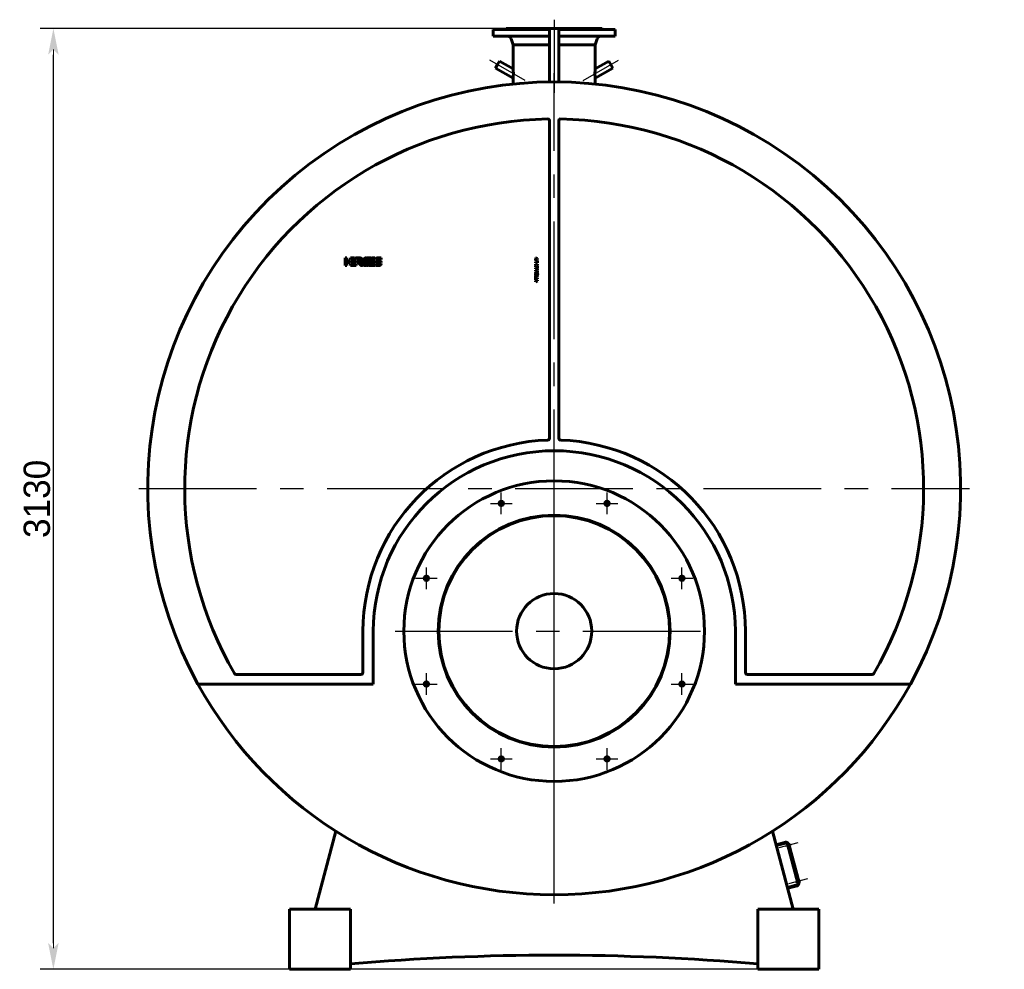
# Model space of a CAD drawing. Header units: millimetres. Extents: x 0 to 5973, y -125 to 841.
# Tile 4 of 6: x 3100 to 3362, y -125 to 128. Entities that reach past the tile are written whole.
import ezdxf

# ---------------------------------------------------------------- set-up
doc = ezdxf.new("R2010")
doc.units = ezdxf.units.MM
for name, pattern in [('CENTER_per14_scale0.984252', [50, 31.25, -6.25, 6.25, -6.25]), ('CENTER_per1_scale0.029528', [1.5, 0.9375, -0.1875, 0.1875, -0.1875]), ('CENTER_per1_scale0.163386', [8.3, 5.1875, -1.0375, 1.0375, -1.0375]), ('CENTER_per1_scale0.275591', [14, 8.75, -1.75, 1.75, -1.75]), ('CENTER_per1_scale0.452756', [23, 14.375, -2.875, 2.875, -2.875]), ('CENTER_per2_scale0.757874', [38.5, 24.0625, -4.8125, 4.8125, -4.8125]), ('CENTER_per36_scale0.985710', [50.074074, 31.296296, -6.259259, 6.259259, -6.259259]), ('CENTER_per3_scale0.989264', [50.25461, 31.409131, -6.281826, 6.281826, -6.281826])]:
    doc.linetypes.add(name, pattern=pattern)
doc.styles.add('TextStyle_1', font='T-FLEX Type A.TTF', dxfattribs={"height": 7})
doc.dimstyles.new('DIM_ST_2', dxfattribs={"dimtxt": 7, "dimasz": 7, "dimexe": 3.5, "dimexo": 0, "dimgap": 0.875, "dimtad": 1, "dimlfac": 12.5, "dimrnd": 0.01, "dimdsep": 46, "dimtxsty": 'TextStyle_1', "dimblk": 'Arrow_3_C7_Status', "dimcen": 0.09, "dimclrd": 7, "dimclre": 7, "dimclrt": 7, "dimazin": 0, "dimtfac": 1, "dimtdec": 0, "dimtmove": 0, "dimatfit": 0, "dimldrblk": 'NONE', "dimfxl": 1, "dimtvp": 1, "dimtolj": 1, "dimarcsym": 0})

# ---------------------------------------------------------------- blocks, each defined once
blk = doc.blocks.new('Arrow_3_C7_Status')
at = {"color": 7, "linetype": 'Continuous', "lineweight": 0}
blk.add_line((-1, 0), (-0.8, 0), dxfattribs=at)
at = {"color": 7}
blk.add_solid([(-1, -0.2), (0, 0), (-0.8, 0), (-1, 0.2)], dxfattribs=at)
blk = doc.blocks.new('*D9')
at = {"color": 7, "lineweight": -2}
for p, q in [((3.31, 125.2), (-136.77, 125.2)), ((-133.27, -118.2), (-133.27, 118.2)), ((54.24, -125.2), (-136.77, -125.2))]:
    blk.add_line(p, q, dxfattribs=at)
at = {"layer": 'Defpoints', "color": 0}
for p in [(-133.27, 125.2), (3.31, 125.2), (54.24, -125.2)]:
    blk.add_point(p, dxfattribs=at)
at = {"color": 7, "lineweight": -2, "xscale": 7, "yscale": 7, "zscale": 7}
for p, rotation in [((-133.27, 125.2), 90), ((-133.27, -125.2), 270)]:
    blk.add_blockref('Arrow_3_C7_Status', p, dxfattribs=dict(at, rotation=rotation))
at = {"color": 7, "insert": (-137.64, 0), "char_height": 7, "attachment_point": 5, "rotation": 90, "style": 'TextStyle_1'}
blk.add_mtext('\\A1;3130{\\H0.5x;\\S^ ;}', dxfattribs=at)
blk = doc.blocks.new('_None')
blk = doc.blocks.new('Проекция_14')
at = {"color": 7, "linetype": 'CENTER_per1_scale0.029528', "lineweight": 25}
blk.add_line((0, 127.53333), (0, 122.74667), dxfattribs=at)
at = {"color": 7, "linetype": 'CENTER_per1_scale0.452756', "lineweight": 25}
blk.add_line((0, 127.29333), (0, 120.78667), dxfattribs=at)
at = {"color": 7, "linetype": 'Continuous', "lineweight": 60}
for p, q in [((-1.2, 124.96), (-16.2, 124.96)), ((-16.2, 124.96), (-16.2, 123.12)), ((-12.8, 125.2), (-1.2, 125.2)), ((-12.8, 125.2), (-12.8, 125.08)), ((-1.2, 120.41224), (-1.2, 125.2)), ((-1.2, 125.2), (1.2, 125.2)), ((1.2, 125.2), (3.31288, 125.2)), ((1.2, 120.41224), (1.2, 125.2)), ((16.2, 124.96), (1.2, 124.96)), ((3.31288, 125.2), (12.8, 125.2)), ((12.8, 125.08), (12.8, 125.2)), ((16.2, 123.12), (16.2, 124.96)), ((-1.2, 123.12), (-16.2, 123.12)), ((-11.45894, 122.46844), (-10.92, 120.88)), ((-10.92, 120.88), (-10.92, 114.53436)), ((-10.92, 120.88), (-1.2, 120.88)), ((16.2, 123.12), (1.2, 123.12)), ((1.2, 120.88), (2.8263, 120.88)), ((2.8263, 120.88), (10.92, 120.88)), ((10.92, 120.88), (11.45894, 122.46844)), ((10.92, 114.53436), (10.92, 120.88)), ((-1.2, 113.93013), (-1.2, 120.41224)), ((1.2, 113.93013), (1.2, 120.41224)), ((-15.07672, 115.59988), (-15.61472, 114.66804)), ((-14.53872, 116.53172), (-15.07672, 115.59988)), ((-10.91183, 114.43774), (-14.53872, 116.53172)), ((14.53872, 116.53172), (10.91182, 114.43774)), ((15.61472, 114.66804), (14.53872, 116.53172)), ((-15.61472, 114.66804), (-10.91182, 111.95282)), ((-10.92, 114.53431), (-10.92, 114.44246)), ((-1.2, 112.58999), (-1.2, 113.93013)), ((1.2, 113.93013), (1.2, 112.58999)), ((10.91183, 111.95282), (15.61472, 114.66804)), ((10.92, 114.44246), (10.92, 114.5343)), ((-10.92, 111.95754), (-10.92, 111.86569)), ((-10.92, 111.86559), (-10.92, 110.40737)), ((-1.2, 110.95334), (-1.2, 112.58999)), ((1.2, 110.95334), (1.2, 112.58999)), ((10.92, 111.86567), (10.92, 111.95754)), ((10.92, 110.40737), (10.92, 111.8656)), ((-1.2, 16.13252), (-1.2, 100.62558)), ((1.2, 100.62558), (1.2, 16.13252)), ((-55.59999, 64.15046), (-55.59999, 64.15063)), ((-55.59999, 64.15063), (-55.19941, 64.14928)), ((-55.59999, 62.15033), (-55.59999, 64.15046)), ((-55.19941, 64.14928), (-55.19941, 63.35076)), ((-55.19941, 63.35076), (-54.4093, 63.35076)), ((-55.19941, 62.95076), (-55.19941, 62.15033)), ((-54.41785, 62.95076), (-55.19941, 62.95076)), ((-54.4093, 62.95076), (-54.41785, 62.95076)), ((-54.4093, 63.35076), (-54.4093, 62.95076)), ((-54.16105, 64.15037), (-53.11208, 64.15037)), ((-54.16105, 63.75094), (-54.16105, 64.15037)), ((-52.77974, 63.7578), (-54.16105, 63.75094)), ((-54.16105, 62.95076), (-54.16105, 63.35019)), ((-54.16105, 63.35019), (-52.65342, 63.35019)), ((-52.65447, 62.95076), (-54.16105, 62.95076)), ((-53.11208, 64.15037), (-52.77974, 63.7578)), ((-52.50157, 63.76069), (-52.83146, 64.15038)), ((-52.83146, 64.15038), (-51.8246, 64.15038)), ((-52.65342, 63.35019), (-52.65447, 62.95076)), ((-51.74722, 63.76069), (-52.50157, 63.76069)), ((-51.74722, 63.76026), (-51.74722, 63.76069)), ((-51.39918, 62.82625), (-51.66743, 63.14313)), ((-49.83432, 64.14691), (-49.38367, 64.14691)), ((-48.91942, 62.94377), (-48.76817, 63.34436)), ((-48.26189, 62.94377), (-48.91942, 62.94377)), ((-48.76817, 63.34436), (-47.70208, 63.34436)), ((-47.70207, 63.74628), (-48.61602, 63.74628)), ((-48.45964, 64.14686), (-47.70207, 64.14686)), ((-47.70309, 62.94377), (-48.26189, 62.94377)), ((-47.70208, 63.34436), (-47.70309, 62.94377)), ((-47.70207, 64.14686), (-47.70207, 63.74628)), ((-47.49762, 63.35019), (-46.97136, 63.35019)), ((-46.00001, 63.74626), (-47.49669, 63.74626)), ((-47.00822, 64.14634), (-46.00001, 64.14634)), ((-46.55621, 62.94421), (-47.00822, 62.94421)), ((-46.97136, 63.35019), (-46.95798, 63.34951)), ((-46.95798, 63.34951), (-46.50601, 63.34951)), ((-46.54769, 62.94376), (-46.55621, 62.94421)), ((-46.01663, 62.94376), (-46.54769, 62.94376)), ((-46.00001, 64.14634), (-46.00001, 63.74626)), ((-4.95131, 63.95911), (-4.95131, 64.1484)), ((-4.95131, 64.1484), (-4.39999, 64.01531)), ((-4.66036, 63.90538), (-4.95131, 63.95911)), ((-4.95131, 63.82023), (-4.7951, 63.85413)), ((-4.95131, 63.61859), (-4.95131, 63.82023)), ((-4.67109, 63.55164), (-4.95131, 63.61859)), ((-4.95131, 63.47228), (-4.68929, 63.52105)), ((-4.95131, 63.28133), (-4.95131, 63.47228)), ((-4.39999, 63.41524), (-4.95131, 63.28133)), ((-4.95131, 62.8193), (-4.95131, 62.99701)), ((-4.95131, 62.99701), (-4.53636, 62.99701)), ((-4.7951, 63.85413), (-4.68351, 63.87936)), ((-4.70747, 63.7256), (-4.76865, 63.71612)), ((-4.76865, 63.71612), (-4.70707, 63.70828)), ((-4.64797, 63.74008), (-4.70747, 63.7256)), ((-4.70707, 63.70828), (-4.64631, 63.6938)), ((-4.68929, 63.52105), (-4.63637, 63.53014)), ((-4.68351, 63.87936), (-4.59173, 63.89547)), ((-4.62895, 63.54335), (-4.67109, 63.55164)), ((-4.59173, 63.89547), (-4.66036, 63.90538)), ((-4.39999, 63.8029), (-4.64797, 63.74008)), ((-4.64631, 63.6938), (-4.39999, 63.62931)), ((-4.63637, 63.53014), (-4.58927, 63.53674)), ((-4.58927, 63.53674), (-4.62895, 63.54335)), ((-4.53636, 63.25491), (-4.39999, 63.25491)), ((-4.53636, 62.99701), (-4.53636, 63.25491)), ((-4.39999, 64.01531), (-4.39999, 63.8029)), ((-4.39999, 63.62931), (-4.39999, 63.41524)), ((-4.39999, 63.25491), (-4.39999, 62.8193)), ((-55.22258, 62.15033), (-55.59999, 62.15033)), ((-55.19941, 62.15033), (-55.22258, 62.15033)), ((-54.16105, 62.1506), (-54.16105, 62.55003)), ((-54.16105, 62.55003), (-52.65342, 62.55003)), ((-52.65447, 62.1506), (-54.16105, 62.1506)), ((-52.65342, 62.55003), (-52.65447, 62.1506)), ((-47.70309, 62.1474), (-49.20968, 62.1474)), ((-49.07161, 62.54799), (-48.26189, 62.54799)), ((-48.26189, 62.54799), (-47.70208, 62.54799)), ((-47.70208, 62.54799), (-47.70309, 62.1474)), ((-47.51421, 62.14739), (-47.51421, 62.54798)), ((-47.51421, 62.54798), (-46.01744, 62.54798)), ((-46.506, 62.14739), (-47.51421, 62.14739)), ((-4.95132, 61.47204), (-4.4, 61.73323)), ((-4.95132, 61.25134), (-4.95132, 61.47204)), ((-4.4, 60.99017), (-4.95132, 61.25134)), ((-4.39999, 62.8193), (-4.95131, 62.8193)), ((-4.95131, 62.20931), (-4.95131, 62.43167)), ((-4.95131, 62.43167), (-4.68929, 62.23)), ((-4.80004, 62.10599), (-4.95131, 62.20931)), ((-4.95131, 62.0093), (-4.80004, 62.10599)), ((-4.95131, 61.7853), (-4.95131, 62.0093)), ((-4.68929, 61.98119), (-4.95131, 61.7853)), ((-4.95131, 60.6612), (-4.95131, 60.90916)), ((-4.95131, 60.90916), (-4.39999, 60.90916)), ((-4.68432, 60.57939), (-4.95131, 60.6612)), ((-4.95131, 60.46613), (-4.68514, 60.55128)), ((-4.95131, 60.21981), (-4.95131, 60.46613)), ((-4.80665, 61.35963), (-4.6273, 61.43236)), ((-4.6273, 61.2869), (-4.80665, 61.35963)), ((-4.7612, 60.74386), (-4.68269, 60.72154)), ((-4.6802, 60.7389), (-4.7612, 60.74386)), ((-4.68269, 60.40497), (-4.75954, 60.38431)), ((-4.75954, 60.38431), (-4.67936, 60.38843)), ((-4.68929, 62.23), (-4.39999, 62.45315)), ((-4.39999, 61.75804), (-4.68929, 61.98119)), ((-4.68269, 60.72154), (-4.39999, 60.63061)), ((-4.39999, 60.49836), (-4.68269, 60.40497)), ((-4.39999, 60.7389), (-4.6802, 60.7389)), ((-4.67936, 60.38843), (-4.39999, 60.38925)), ((-4.6273, 61.43236), (-4.6273, 61.2869)), ((-4.39999, 62.23742), (-4.57604, 62.10599)), ((-4.57604, 62.10599), (-4.39999, 61.97952)), ((-4.4, 61.53238), (-4.50084, 61.48527)), ((-4.50084, 61.48527), (-4.50084, 61.23316)), ((-4.50084, 61.23316), (-4.4, 61.18936)), ((-4.4, 61.73323), (-4.4, 61.53238)), ((-4.4, 61.18936), (-4.4, 60.99017)), ((-4.39999, 62.45315), (-4.39999, 62.23742)), ((-4.39999, 61.97952), (-4.39999, 61.75804)), ((-4.39999, 60.90916), (-4.39999, 60.7389)), ((-4.39999, 60.63061), (-4.39999, 60.49836)), ((-4.39999, 60.38925), (-4.39999, 60.21981)), ((-4.39999, 60.21981), (-4.95131, 60.21981)), ((-4.95131, 59.40154), (-4.80664, 59.40154)), ((-4.95131, 58.83453), (-4.95131, 59.40154)), ((-4.80664, 58.83453), (-4.95131, 58.83453)), ((-4.95131, 58.47003), (-4.39999, 58.23527)), ((-4.95131, 58.27744), (-4.95131, 58.47003)), ((-4.68184, 58.17), (-4.95131, 58.27744)), ((-4.95131, 57.99558), (-4.68269, 58.10387)), ((-4.39999, 58.03526), (-4.95131, 57.80299)), ((-4.95131, 57.80299), (-4.95131, 57.99558)), ((-4.9513, 58.73369), (-4.39998, 58.73369)), ((-4.9513, 58.556), (-4.9513, 58.73369)), ((-4.39998, 58.556), (-4.9513, 58.556)), ((-4.80664, 59.40154), (-4.80664, 59.21059)), ((-4.80664, 59.21059), (-4.39999, 59.21059)), ((-4.80664, 59.02712), (-4.80664, 58.83453)), ((-4.39999, 59.02712), (-4.80664, 59.02712)), ((-4.68269, 58.10387), (-4.64216, 58.11917)), ((-4.63268, 58.15222), (-4.68184, 58.17)), ((-4.64216, 58.11917), (-4.58845, 58.13774)), ((-4.58845, 58.13774), (-4.63268, 58.15222)), ((-4.39999, 59.21059), (-4.39999, 59.02712)), ((-4.39999, 58.23527), (-4.39999, 58.03526)), ((-4.39998, 58.73369), (-4.39998, 58.556)), ((-50.88, -46.24), (-50.88, -35.2)), ((-48.16, -35.2), (-48.16, -49.28)), ((48.24, -49.28), (48.24, -35.2)), ((50.88, -35.2), (50.88, -46.24)), ((-84.66253, -46.72), (-51.36, -46.72)), ((51.36, -46.72), (84.66253, -46.72)), ((-48.16, -49.28), (-94.79588, -49.28)), ((94.79588, -49.28), (48.24, -49.28)), ((-63.64536, -109.2), (-58.08304, -88.44114)), ((58.08304, -88.44114), (63.64536, -109.2)), ((61.51969, -91.37584), (59.04692, -92.03841)), ((61.58181, -91.60766), (59.10904, -92.27023)), ((62.14211, -92.15323), (61.91028, -92.21535)), ((61.91028, -92.21535), (61.97654, -92.46263)), ((61.97654, -92.46263), (62.20836, -92.40051)), ((64.84625, -102.24523), (62.07171, -91.8905)), ((65.07807, -102.18311), (62.30353, -91.82838)), ((62.32423, -91.90566), (62.47878, -91.86425)), ((62.32423, -91.90566), (65.05736, -102.10584)), ((65.21191, -102.06442), (62.47878, -91.86425)), ((62.51749, -91.91599), (62.49431, -91.9222)), ((62.57628, -91.94993), (62.68602, -92.35948)), ((62.6289, -92.42448), (62.65208, -92.41827)), ((64.70959, -101.73522), (64.47777, -101.79733)), ((64.47777, -101.79733), (64.54403, -102.04461)), ((64.54403, -102.04461), (64.77585, -101.98249)), ((65.21191, -102.06442), (65.05736, -102.10584)), ((65.08498, -101.49798), (65.0618, -101.50419)), ((65.14377, -101.53192), (65.25351, -101.94147)), ((65.19638, -102.00647), (65.21956, -102.00026)), ((62.09063, -103.3977), (64.5634, -102.73512)), ((62.15275, -103.62952), (64.62552, -102.96695)), ((-70.4, -125.2), (-70.4, -109.2)), ((-70.4, -109.2), (-54.24, -109.2)), ((-54.24, -125.2), (-54.24, -109.2)), ((54.24, -109.2), (70.4, -109.2)), ((54.24, -125.2), (54.24, -109.2)), ((70.4, -109.2), (70.4, -125.2)), ((-54.24, -125.2), (-70.4, -125.2)), ((70.4, -125.2), (54.24, -125.2))]:
    blk.add_line(p, q, dxfattribs=at)
at = {"color": 7, "linetype": 'CENTER_per3_scale0.989264', "lineweight": 25}
blk.add_line((0, 124.80178), (0, 108.074), dxfattribs=at)
at = {"color": 7, "linetype": 'CENTER_per2_scale0.757874', "lineweight": 25}
for p, q in [((-7.72127, 111.35321), (-17.09744, 116.76655)), ((7.72127, 111.35321), (17.09744, 116.76655))]:
    blk.add_line(p, q, dxfattribs=at)
at = {"color": 7, "linetype": 'CENTER_per36_scale0.985710', "lineweight": 25}
for p, q in [((0, -107.69333), (0, 113.29333)), ((-110.49333, 2.8), (110.49333, 2.8))]:
    blk.add_line(p, q, dxfattribs=at)
at = {"color": 7, "linetype": 'CENTER_per14_scale0.984252', "lineweight": 25}
for p, q in [((0, -77.53333), (0, 7.13333)), ((-42.33333, -35.2), (42.33333, -35.2))]:
    blk.add_line(p, q, dxfattribs=at)
at = {"color": 7, "linetype": 'CENTER_per1_scale0.275591', "lineweight": 25}
for p, q in [((-14.08275, -4.09457), (-14.08275, 1.6921)), ((14.08275, -4.09457), (14.08275, 1.6921)), ((-16.97608, -1.20123), (-11.18942, -1.20123)), ((11.18942, -1.20123), (16.97608, -1.20123)), ((-33.99877, -24.01058), (-33.99877, -18.22392)), ((33.99877, -24.01058), (33.99877, -18.22392)), ((-36.8921, -21.11725), (-31.10543, -21.11725)), ((31.10543, -21.11725), (36.8921, -21.11725)), ((-33.99877, -52.17608), (-33.99877, -46.38942)), ((33.99877, -52.17608), (33.99877, -46.38942)), ((-36.8921, -49.28275), (-31.10543, -49.28275)), ((31.10543, -49.28275), (36.8921, -49.28275)), ((-14.08275, -72.0921), (-14.08275, -66.30543)), ((14.08275, -72.0921), (14.08275, -66.30543)), ((-16.97608, -69.19877), (-11.18942, -69.19877)), ((11.18942, -69.19877), (16.97608, -69.19877))]:
    blk.add_line(p, q, dxfattribs=at)
at = {"color": 7, "linetype": 'CENTER_per1_scale0.163386', "lineweight": 25}
for p, q in [((64.83861, -91.56322), (59.68959, -92.9429)), ((67.4061, -101.14521), (62.25707, -102.52488))]:
    blk.add_line(p, q, dxfattribs=at)
at = {"color": 7, "lineweight": 60, "flags": 128}
for points in [[(-52.24035, 63.0282), (-52.24409, 63.03157), (-52.24777, 63.0351), (-52.25129, 63.03881), (-52.25455, 63.0427), (-52.25742, 63.04676), (-52.25982, 63.05102), (-52.2611, 63.054), (-52.26209, 63.05706), (-52.26274, 63.06022), (-52.26303, 63.06347), (-52.26292, 63.06682), (-52.26238, 63.07026), (-52.26138, 63.07381)], [(-52.26138, 63.07381), (-52.25993, 63.0774), (-52.25825, 63.08049), (-52.25638, 63.08312), (-52.25432, 63.08531), (-52.25209, 63.0871), (-52.24909, 63.08884), (-52.24588, 63.09007), (-52.2425, 63.09088), (-52.23897, 63.09132), (-52.23411, 63.09145), (-52.22912, 63.09122), (-52.22408, 63.09078), (-52.21908, 63.0903), (-52.21419, 63.08993), (-52.20948, 63.08984)], [(-51.8246, 64.15038), (-51.80251, 64.15021), (-51.78076, 64.14969), (-51.75934, 64.14883), (-51.73826, 64.14763), (-51.71752, 64.14611), (-51.69747, 64.14429), (-51.67774, 64.14215), (-51.65834, 64.13971), (-51.63926, 64.13696), (-51.61696, 64.13329), (-51.59512, 64.12921), (-51.57373, 64.1247), (-51.5528, 64.11979), (-51.53232, 64.11447), (-51.51229, 64.10875), (-51.49271, 64.10264), (-51.47358, 64.09615), (-51.4549, 64.08928), (-51.43667, 64.08204), (-51.41889, 64.07443), (-51.40155, 64.06646), (-51.38562, 64.05862), (-51.37008, 64.05047), (-51.35494, 64.04202), (-51.34019, 64.03327), (-51.32583, 64.02422), (-51.31104, 64.01431), (-51.29669, 64.00409), (-51.28278, 63.99355), (-51.26931, 63.9827), (-51.25628, 63.97156), (-51.24369, 63.96012), (-51.23222, 63.94907), (-51.22113, 63.93778), (-51.21044, 63.92624), (-51.20014, 63.91445), (-51.19022, 63.90244), (-51.17961, 63.88876), (-51.16948, 63.8748), (-51.15982, 63.86056), (-51.15065, 63.84607), (-51.14196, 63.83132), (-51.13374, 63.81632), (-51.126, 63.80107), (-51.11873, 63.7856), (-51.11226, 63.77068), (-51.10622, 63.75556), (-51.10061, 63.74025), (-51.09543, 63.72475), (-51.09067, 63.70907), (-51.08633, 63.69321), (-51.08176, 63.67431), (-51.07779, 63.65519), (-51.07439, 63.63585), (-51.07159, 63.61631), (-51.06957, 63.5987), (-51.06802, 63.58095), (-51.06694, 63.56305), (-51.06632, 63.54502), (-51.06616, 63.52687), (-51.06646, 63.5086), (-51.06722, 63.49022), (-51.06844, 63.47174), (-51.07039, 63.45049), (-51.07294, 63.42914), (-51.07609, 63.40768), (-51.07984, 63.38613), (-51.08417, 63.3645), (-51.0891, 63.34279), (-51.09462, 63.32103), (-51.10019, 63.30103), (-51.10627, 63.281), (-51.11283, 63.26095), (-51.11989, 63.24088), (-51.12743, 63.22081), (-51.13547, 63.20073)], [(-51.82086, 63.09054), (-51.81252, 63.09129), (-51.80443, 63.09166), (-51.79656, 63.09163), (-51.78893, 63.09119), (-51.78153, 63.09034), (-51.77435, 63.08908), (-51.7678, 63.08749), (-51.76144, 63.08551), (-51.75529, 63.08313), (-51.74933, 63.08035), (-51.74357, 63.07717), (-51.738, 63.07356), (-51.73263, 63.06953), (-51.72744, 63.06507), (-51.72245, 63.06017), (-51.71765, 63.05483), (-51.71311, 63.04914), (-51.70875, 63.04301), (-51.70458, 63.03642), (-51.70057, 63.02939)], [(-51.66743, 63.14313), (-51.66272, 63.14902), (-51.65775, 63.1553), (-51.65255, 63.16193), (-51.64712, 63.1689), (-51.6415, 63.17619), (-51.63571, 63.18378), (-51.62976, 63.19166), (-51.62136, 63.20292), (-51.61277, 63.21465), (-51.60403, 63.22678), (-51.5952, 63.23928), (-51.58465, 63.25456), (-51.57413, 63.27022), (-51.56375, 63.28616), (-51.55359, 63.30232), (-51.54375, 63.31861), (-51.53431, 63.33494), (-51.52676, 63.34865), (-51.51962, 63.36229), (-51.51293, 63.37581), (-51.50676, 63.38918), (-51.50231, 63.39954), (-51.49823, 63.40974), (-51.49456, 63.41977), (-51.49131, 63.42961), (-51.48904, 63.43732), (-51.48708, 63.44488), (-51.48543, 63.45228), (-51.48412, 63.4595), (-51.48315, 63.46653), (-51.48255, 63.47324), (-51.4823, 63.47976), (-51.48243, 63.48605), (-51.48294, 63.49212)], [(-50.71623, 63.68233), (-50.70724, 63.70251), (-50.69791, 63.72226), (-50.68824, 63.74158), (-50.67823, 63.76046), (-50.66787, 63.77891), (-50.65717, 63.79693), (-50.64613, 63.81451), (-50.63571, 63.83024), (-50.62501, 63.8456), (-50.61402, 63.8606), (-50.60275, 63.87522), (-50.59118, 63.88948), (-50.57934, 63.90337), (-50.56721, 63.91689), (-50.5548, 63.93004), (-50.5421, 63.94282), (-50.52912, 63.95523), (-50.51585, 63.96727), (-50.50231, 63.97893), (-50.48927, 63.98958), (-50.47599, 63.99991), (-50.46246, 64.0099), (-50.44867, 64.01956), (-50.43464, 64.02888), (-50.41948, 64.03841), (-50.40404, 64.04755), (-50.38832, 64.05633), (-50.37232, 64.06472), (-50.35604, 64.07274), (-50.33948, 64.08038), (-50.32361, 64.08724), (-50.30749, 64.09376), (-50.29113, 64.09994), (-50.27451, 64.10578), (-50.25765, 64.11129), (-50.23854, 64.11703), (-50.21913, 64.12235), (-50.1994, 64.12725), (-50.17937, 64.13173), (-50.15903, 64.13578), (-50.13839, 64.1394), (-50.11744, 64.1426), (-50.09619, 64.14537)], [(-50.09619, 64.14537), (-50.08902, 64.14616), (-50.08232, 64.14676), (-50.07608, 64.14717), (-50.07028, 64.14737), (-50.06493, 64.14736), (-50.06, 64.14713), (-50.0555, 64.14669), (-50.05142, 64.14602), (-50.04774, 64.14511), (-50.04446, 64.14397), (-50.04157, 64.14259), (-50.03905, 64.14096), (-50.03692, 64.13907), (-50.03514, 64.13693), (-50.03357, 64.13421), (-50.03244, 64.13114), (-50.03172, 64.12773), (-50.03142, 64.12397), (-50.03151, 64.11983), (-50.03199, 64.11532), (-50.03284, 64.11043), (-50.03394, 64.10561), (-50.03533, 64.10045), (-50.03701, 64.09496), (-50.03897, 64.08911), (-50.04119, 64.08292), (-50.04367, 64.07637)], [(-49.88374, 64.11852), (-49.88214, 64.12277), (-49.88023, 64.12659), (-49.87805, 64.13), (-49.87561, 64.13303), (-49.87293, 64.13569), (-49.87009, 64.13797), (-49.86706, 64.13994), (-49.86386, 64.14162), (-49.86052, 64.14302), (-49.85554, 64.14459), (-49.85037, 64.14571), (-49.84507, 64.14643), (-49.8397, 64.14681), (-49.83432, 64.14691)], [(-49.38367, 64.14691), (-49.3791, 64.14682), (-49.37494, 64.14656), (-49.37118, 64.14612), (-49.36779, 64.14551), (-49.36477, 64.14473), (-49.36209, 64.14379), (-49.35933, 64.14244), (-49.35703, 64.14086), (-49.35517, 64.13905), (-49.35373, 64.13702), (-49.35269, 64.13478), (-49.35196, 64.13201), (-49.35166, 64.12897), (-49.35176, 64.12568), (-49.35223, 64.12215), (-49.35304, 64.11836), (-49.35413, 64.11441), (-49.35549, 64.11024), (-49.35707, 64.10585), (-49.35886, 64.10125)], [(-49.21012, 64.11496), (-49.20852, 64.11924), (-49.20658, 64.12316), (-49.20435, 64.12674), (-49.20183, 64.12997), (-49.19907, 64.13288), (-49.19613, 64.13543), (-49.193, 64.13769), (-49.18971, 64.13967), (-49.18626, 64.14138), (-49.18114, 64.14339), (-49.17584, 64.14491), (-49.17044, 64.14598), (-49.16501, 64.14663), (-49.15961, 64.1469)], [(-48.71141, 64.1469), (-48.70684, 64.14685), (-48.70266, 64.14658), (-48.69886, 64.14609), (-48.69543, 64.14539), (-48.69236, 64.1445), (-48.68962, 64.14341), (-48.68678, 64.14186), (-48.68439, 64.14005), (-48.68244, 64.13798), (-48.6809, 64.13568), (-48.67975, 64.13315), (-48.67891, 64.13006), (-48.6785, 64.12672), (-48.6785, 64.12313), (-48.67888, 64.11931), (-48.6796, 64.11528), (-48.68062, 64.11113), (-48.68192, 64.10681), (-48.68347, 64.10232), (-48.68525, 64.09768)], [(-47.00822, 62.94421), (-47.02621, 62.94441), (-47.04388, 62.945), (-47.06122, 62.94599), (-47.07824, 62.94737), (-47.09493, 62.94914), (-47.1113, 62.95131), (-47.12735, 62.95387), (-47.14308, 62.95682), (-47.1592, 62.96034), (-47.17497, 62.96429), (-47.19038, 62.96867), (-47.20544, 62.97348), (-47.22014, 62.97871), (-47.23448, 62.98438), (-47.24847, 62.99048), (-47.2621, 62.99701), (-47.27537, 63.00397), (-47.28828, 63.01135), (-47.30084, 63.01917), (-47.31304, 63.02741), (-47.32422, 63.03557), (-47.33507, 63.04412), (-47.34561, 63.05304), (-47.35583, 63.06234), (-47.36573, 63.07203), (-47.37589, 63.08271), (-47.38568, 63.09382), (-47.39512, 63.10536), (-47.40419, 63.11733), (-47.41291, 63.12972), (-47.42127, 63.14253), (-47.42882, 63.155), (-47.43605, 63.16785), (-47.44297, 63.18108), (-47.44956, 63.19469), (-47.45583, 63.20867), (-47.46178, 63.22303), (-47.46741, 63.23776), (-47.47272, 63.25288), (-47.47771, 63.26836), (-47.48238, 63.28423), (-47.48666, 63.30017), (-47.49062, 63.31648), (-47.49428, 63.33316), (-47.49762, 63.35019)], [(-47.49669, 63.74626), (-47.49315, 63.76357), (-47.48929, 63.78049), (-47.48511, 63.79704), (-47.4806, 63.8132), (-47.47577, 63.82899), (-47.47061, 63.84439), (-47.46513, 63.85942), (-47.45933, 63.87406), (-47.4529, 63.88899), (-47.44611, 63.90351), (-47.43898, 63.9176), (-47.43148, 63.93128), (-47.42363, 63.94454), (-47.41543, 63.95737), (-47.40687, 63.96979), (-47.39796, 63.98179), (-47.38869, 63.99337), (-47.37908, 64.00453), (-47.3691, 64.01526), (-47.35878, 64.02558), (-47.34872, 64.03492), (-47.33834, 64.04389), (-47.32765, 64.05248), (-47.31665, 64.0607), (-47.30534, 64.06854), (-47.29299, 64.07645), (-47.2803, 64.08393), (-47.26725, 64.09099), (-47.25385, 64.09763), (-47.2401, 64.10385), (-47.22599, 64.10964), (-47.21237, 64.11472), (-47.19844, 64.11942), (-47.1842, 64.12374), (-47.16964, 64.12768), (-47.15477, 64.13125), (-47.13959, 64.13444), (-47.1241, 64.13725), (-47.1083, 64.13968), (-47.09218, 64.14174), (-47.07576, 64.14342), (-47.05932, 64.14469), (-47.04259, 64.14561), (-47.02555, 64.14616), (-47.00822, 64.14634)], [(-46.50601, 63.34951), (-46.48802, 63.34931), (-46.47036, 63.34872), (-46.45302, 63.34774), (-46.436, 63.34636), (-46.41931, 63.34458), (-46.40294, 63.34242), (-46.3869, 63.33986), (-46.37118, 63.33691), (-46.35505, 63.33339), (-46.33929, 63.32945), (-46.32388, 63.32507), (-46.30882, 63.32026), (-46.29413, 63.31503), (-46.27979, 63.30936), (-46.2658, 63.30327), (-46.25218, 63.29674), (-46.23891, 63.28979), (-46.22599, 63.28241), (-46.21344, 63.2746), (-46.20124, 63.26636), (-46.19006, 63.2582), (-46.17921, 63.24966), (-46.16867, 63.24075), (-46.15845, 63.23145), (-46.14855, 63.22177), (-46.1384, 63.21109), (-46.1286, 63.19998), (-46.11917, 63.18845), (-46.11009, 63.1765), (-46.10137, 63.16411), (-46.09301, 63.1513), (-46.08546, 63.13884), (-46.07823, 63.126), (-46.07131, 63.11278), (-46.06472, 63.09918), (-46.05845, 63.0852), (-46.05249, 63.07085), (-46.04686, 63.05612), (-46.04155, 63.04102), (-46.03655, 63.02554), (-46.03188, 63.00968), (-46.02761, 62.99375), (-46.02364, 62.97745), (-46.01998, 62.96078), (-46.01663, 62.94376)], [(-51.41121, 62.15105), (-51.42017, 62.1508), (-51.42873, 62.15093), (-51.43692, 62.15144), (-51.44475, 62.15231), (-51.45226, 62.15354), (-51.45932, 62.15509), (-51.4661, 62.15696), (-51.47262, 62.15914), (-51.47889, 62.16163), (-51.48606, 62.16497), (-51.49293, 62.16872), (-51.49955, 62.17286), (-51.50594, 62.17736), (-51.51213, 62.18223), (-51.51816, 62.18743), (-51.52522, 62.1941), (-51.53214, 62.20121), (-51.53897, 62.20872), (-51.54578, 62.21663), (-51.55261, 62.22488), (-51.56168, 62.23619), (-51.57101, 62.248), (-51.58072, 62.26025)], [(-50.86685, 62.18836), (-50.87106, 62.19336), (-50.87564, 62.1987), (-50.88055, 62.20438), (-50.88578, 62.21037), (-50.89132, 62.21666), (-50.89714, 62.22323), (-50.90323, 62.23007), (-50.90956, 62.23716), (-50.91784, 62.24642), (-50.92644, 62.25601), (-50.93532, 62.26592), (-50.94446, 62.27612), (-50.9538, 62.28656), (-50.96801, 62.30251), (-50.98249, 62.31885), (-50.99709, 62.33548), (-51.01171, 62.3523), (-51.02622, 62.3692), (-51.0405, 62.3861), (-51.05116, 62.39893), (-51.06157, 62.41165), (-51.07165, 62.42421), (-51.08137, 62.43657), (-51.09066, 62.44869), (-51.09762, 62.458), (-51.10425, 62.46712), (-51.11054, 62.47602), (-51.11645, 62.48466), (-51.12195, 62.49305), (-51.12659, 62.50042), (-51.13084, 62.50753), (-51.1347, 62.51438), (-51.13814, 62.52094), (-51.14115, 62.52719), (-51.14371, 62.53312), (-51.14578, 62.53872), (-51.14725, 62.54354), (-51.14829, 62.54805), (-51.14887, 62.55224), (-51.149, 62.5561), (-51.14865, 62.55961), (-51.1478, 62.56275)], [(-50.76373, 62.21308), (-50.76708, 62.20524), (-50.77044, 62.19793), (-50.77383, 62.19117), (-50.77725, 62.18494), (-50.78071, 62.17926), (-50.78421, 62.17414), (-50.78776, 62.16957), (-50.79105, 62.16588), (-50.7944, 62.16266), (-50.79781, 62.15993), (-50.80127, 62.15767), (-50.8048, 62.15591), (-50.8084, 62.15464), (-50.81198, 62.15388), (-50.81563, 62.15359), (-50.81936, 62.15378), (-50.82317, 62.15445), (-50.82707, 62.1556), (-50.83106, 62.15724), (-50.83515, 62.15938), (-50.83934, 62.162), (-50.84364, 62.16513), (-50.84804, 62.16876), (-50.85256, 62.17289), (-50.8572, 62.17753), (-50.86196, 62.18269), (-50.86685, 62.18836)], [(-50.55946, 62.15134), (-50.56583, 62.15134), (-50.57175, 62.15155), (-50.57723, 62.15197), (-50.58227, 62.15261), (-50.58688, 62.15346), (-50.59108, 62.15453), (-50.59486, 62.15583), (-50.59824, 62.15736), (-50.60121, 62.15913), (-50.6038, 62.16113), (-50.606, 62.16337), (-50.60782, 62.16586), (-50.60942, 62.16894), (-50.61057, 62.17234), (-50.61128, 62.17606), (-50.61155, 62.18011), (-50.6114, 62.18449), (-50.61083, 62.18921), (-50.60993, 62.19398), (-50.60868, 62.19905), (-50.60709, 62.20444), (-50.60517, 62.21014), (-50.60292, 62.21617)], [(-50.07483, 62.25004), (-50.07865, 62.24106), (-50.08257, 62.23257), (-50.08659, 62.22456), (-50.0907, 62.21702), (-50.09492, 62.20995), (-50.09923, 62.20333), (-50.10364, 62.19716), (-50.10861, 62.19087), (-50.1137, 62.18511), (-50.11891, 62.17985), (-50.12425, 62.17508), (-50.12972, 62.17081), (-50.13531, 62.167), (-50.14103, 62.16366), (-50.14688, 62.16077), (-50.15286, 62.15832), (-50.15898, 62.1563), (-50.16511, 62.15472), (-50.17138, 62.15354), (-50.17777, 62.15274), (-50.1843, 62.1523)], [(-49.88588, 62.14776), (-49.8927, 62.14797), (-49.89901, 62.1484), (-49.90481, 62.14903), (-49.91011, 62.14987), (-49.91491, 62.15094), (-49.91924, 62.15224), (-49.92309, 62.15378), (-49.92678, 62.15576), (-49.92993, 62.15805), (-49.93254, 62.16065), (-49.93462, 62.16358), (-49.93619, 62.16685), (-49.93725, 62.17047), (-49.93783, 62.17444), (-49.93792, 62.17878), (-49.93755, 62.1835), (-49.93673, 62.1886), (-49.93548, 62.194), (-49.93383, 62.19979), (-49.93177, 62.20598), (-49.92931, 62.21258)], [(-49.40122, 62.24648), (-49.40504, 62.2375), (-49.40896, 62.229), (-49.41298, 62.22099), (-49.41709, 62.21345), (-49.42131, 62.20637), (-49.42562, 62.19975), (-49.43003, 62.19358), (-49.43499, 62.18729), (-49.44008, 62.18152), (-49.4453, 62.17626), (-49.45064, 62.1715), (-49.4561, 62.16722), (-49.4617, 62.16341), (-49.46742, 62.16007), (-49.47327, 62.15718), (-49.47925, 62.15473), (-49.48537, 62.15271), (-49.4915, 62.15114), (-49.49777, 62.14995), (-49.50416, 62.14915), (-49.51069, 62.14871)], [(-46.01744, 62.54798), (-46.02097, 62.53065), (-46.02482, 62.51371), (-46.029, 62.49714), (-46.0335, 62.48096), (-46.03833, 62.46515), (-46.04348, 62.44973), (-46.04896, 62.43469), (-46.05476, 62.42002), (-46.06118, 62.40507), (-46.06796, 62.39054), (-46.0751, 62.37643), (-46.08259, 62.36274), (-46.09043, 62.34946), (-46.09864, 62.33661), (-46.10719, 62.32418), (-46.1161, 62.31216), (-46.12537, 62.30057), (-46.13499, 62.2894), (-46.14496, 62.27865), (-46.15529, 62.26832), (-46.16535, 62.25896), (-46.17573, 62.24998), (-46.18642, 62.24138), (-46.19742, 62.23315), (-46.20874, 62.2253), (-46.22108, 62.21738), (-46.23378, 62.20989), (-46.24684, 62.20281), (-46.26024, 62.19616), (-46.274, 62.18994), (-46.28811, 62.18414), (-46.30173, 62.17906), (-46.31567, 62.17435), (-46.32992, 62.17003), (-46.34449, 62.16608), (-46.35936, 62.1625), (-46.37455, 62.15931), (-46.39005, 62.15649), (-46.40586, 62.15406), (-46.42198, 62.152), (-46.43842, 62.15032), (-46.45486, 62.14904), (-46.47161, 62.14812), (-46.48865, 62.14757), (-46.506, 62.14739)], [(-4.8889, 59.52387), (-4.8968, 59.53388), (-4.90423, 59.5438), (-4.91118, 59.55363), (-4.91767, 59.56339), (-4.92368, 59.57305), (-4.92923, 59.58264), (-4.9343, 59.59214), (-4.93933, 59.60249), (-4.9438, 59.61274), (-4.9477, 59.62289), (-4.95102, 59.63294), (-4.95378, 59.64289)], [(-4.90916, 60.02228), (-4.90262, 60.02995), (-4.89573, 60.03728), (-4.88849, 60.04425), (-4.88092, 60.05087), (-4.87299, 60.05714), (-4.86472, 60.06306), (-4.85611, 60.06862), (-4.84624, 60.07434), (-4.83595, 60.07963), (-4.82524, 60.08449), (-4.81412, 60.08893), (-4.80258, 60.09294), (-4.79062, 60.09653), (-4.77825, 60.09969), (-4.76545, 60.10243), (-4.75224, 60.10474), (-4.73862, 60.10662), (-4.72483, 60.10806), (-4.71064, 60.10909), (-4.69604, 60.1097), (-4.68104, 60.10991)], [(-4.68186, 59.46105), (-4.69564, 59.46118), (-4.709, 59.46156), (-4.72194, 59.46219), (-4.73445, 59.46307), (-4.74655, 59.4642), (-4.75822, 59.46559), (-4.76946, 59.46723), (-4.78135, 59.46932), (-4.79272, 59.47172), (-4.80358, 59.47443), (-4.81393, 59.47744), (-4.82377, 59.48075), (-4.83309, 59.48437), (-4.84191, 59.4883), (-4.85021, 59.49253), (-4.858, 59.49706), (-4.86527, 59.5019), (-4.87192, 59.50696), (-4.87807, 59.5123), (-4.88373, 59.51794), (-4.8889, 59.52387)], [(-4.82483, 59.78589), (-4.82467, 59.79588), (-4.82419, 59.80548), (-4.82339, 59.81471), (-4.82227, 59.82354), (-4.82083, 59.832), (-4.81907, 59.84006), (-4.81699, 59.84775), (-4.81459, 59.85505), (-4.81173, 59.86228), (-4.80852, 59.86909), (-4.80496, 59.87548), (-4.80105, 59.88145), (-4.79679, 59.887), (-4.79218, 59.89212)], [(-4.79218, 59.67884), (-4.79659, 59.68373), (-4.80068, 59.689), (-4.80445, 59.69467), (-4.8079, 59.70073), (-4.81103, 59.70719), (-4.81385, 59.71404), (-4.81634, 59.72128), (-4.81851, 59.72891), (-4.82044, 59.73733), (-4.82202, 59.74618), (-4.82325, 59.75546), (-4.82413, 59.76517), (-4.82466, 59.77531), (-4.82483, 59.78589)], [(-4.79218, 59.89212), (-4.78742, 59.89664), (-4.78229, 59.90083), (-4.77678, 59.90469), (-4.77089, 59.90822), (-4.76463, 59.91143), (-4.75798, 59.91431), (-4.75097, 59.91686), (-4.74357, 59.91909), (-4.73542, 59.92106), (-4.72686, 59.92268), (-4.71788, 59.92394), (-4.70849, 59.92484), (-4.69868, 59.92538), (-4.68846, 59.92556)], [(-4.68846, 59.64537), (-4.69823, 59.64554), (-4.70761, 59.64603), (-4.71662, 59.64685), (-4.72525, 59.648), (-4.73351, 59.64948), (-4.74139, 59.65128), (-4.74889, 59.65341), (-4.75602, 59.65588), (-4.76308, 59.65881), (-4.76973, 59.66209), (-4.77596, 59.66574), (-4.78178, 59.66975), (-4.78719, 59.67412), (-4.79218, 59.67884)], [(-4.68846, 59.92556), (-4.67797, 59.92543), (-4.66785, 59.92504), (-4.65811, 59.92439), (-4.64875, 59.92348), (-4.63977, 59.92231), (-4.63132, 59.92091), (-4.62323, 59.91926), (-4.6155, 59.91736), (-4.60814, 59.9152), (-4.59985, 59.91231), (-4.59208, 59.90906), (-4.58482, 59.90546), (-4.57808, 59.9015), (-4.57186, 59.89718), (-4.56615, 59.89251)], [(-4.56573, 59.6776), (-4.57053, 59.67369), (-4.57572, 59.67002), (-4.5813, 59.66662), (-4.58726, 59.66346), (-4.59362, 59.66056), (-4.60024, 59.65796), (-4.60723, 59.6556), (-4.61459, 59.65348), (-4.62233, 59.65161), (-4.63203, 59.64971), (-4.64226, 59.64815), (-4.65302, 59.64693), (-4.6643, 59.64606), (-4.67612, 59.64554), (-4.68846, 59.64537)], [(-4.45744, 59.54081), (-4.4653, 59.53269), (-4.47359, 59.525), (-4.4823, 59.51776), (-4.49144, 59.51094), (-4.50101, 59.50457), (-4.511, 59.49863), (-4.52082, 59.49343), (-4.53101, 59.48861), (-4.54159, 59.48418), (-4.55254, 59.48014), (-4.56387, 59.47649), (-4.57558, 59.47323), (-4.58767, 59.47035), (-4.60014, 59.46786), (-4.61299, 59.46576), (-4.62622, 59.46404), (-4.63958, 59.46273), (-4.65331, 59.4618), (-4.6674, 59.46124), (-4.68186, 59.46105)], [(-4.68104, 60.10991), (-4.66553, 60.10969), (-4.65043, 60.10904), (-4.63576, 60.10795), (-4.62151, 60.10642), (-4.60768, 60.10446), (-4.59428, 60.10206), (-4.58203, 60.0994), (-4.57015, 60.09635), (-4.55865, 60.09292), (-4.54753, 60.08909), (-4.53678, 60.08489), (-4.5264, 60.08029), (-4.5164, 60.07531), (-4.50678, 60.06994), (-4.49753, 60.06418), (-4.48866, 60.05803), (-4.48031, 60.05162), (-4.47232, 60.04484), (-4.4647, 60.03768), (-4.45744, 60.03015)], [(-4.56615, 59.89251), (-4.56112, 59.88769), (-4.55646, 59.88246), (-4.55216, 59.87684), (-4.54823, 59.87082), (-4.54466, 59.8644), (-4.54145, 59.85759), (-4.53861, 59.85038), (-4.53613, 59.84277), (-4.53393, 59.83438), (-4.53213, 59.82555), (-4.53073, 59.81629), (-4.52973, 59.80659), (-4.52912, 59.79646), (-4.52892, 59.78589)], [(-4.52892, 59.78589), (-4.5291, 59.77545), (-4.52965, 59.76545), (-4.53055, 59.75588), (-4.53181, 59.74673), (-4.53343, 59.73802), (-4.53542, 59.72973), (-4.53776, 59.72188), (-4.54047, 59.71445), (-4.54369, 59.70713), (-4.54731, 59.70029), (-4.55132, 59.69391), (-4.55573, 59.688), (-4.56053, 59.68257), (-4.56573, 59.6776)], [(-4.45744, 60.03015), (-4.44999, 60.02158), (-4.44294, 60.01254), (-4.4363, 60.00305), (-4.43005, 59.99309), (-4.4242, 59.98266), (-4.41875, 59.97178), (-4.41398, 59.96109), (-4.40956, 59.94999), (-4.4055, 59.93848), (-4.4018, 59.92656), (-4.39845, 59.91423), (-4.39545, 59.90148), (-4.39281, 59.88833), (-4.39053, 59.87476), (-4.3886, 59.86079), (-4.38703, 59.8464), (-4.38583, 59.83186), (-4.38497, 59.81694), (-4.38446, 59.80161), (-4.38429, 59.78589)], [(-4.38429, 59.78589), (-4.38449, 59.76884), (-4.38508, 59.75226), (-4.38608, 59.73615), (-4.38748, 59.7205), (-4.38928, 59.70533), (-4.39148, 59.69062), (-4.39392, 59.67717), (-4.39671, 59.66415), (-4.39986, 59.65154), (-4.40337, 59.63934), (-4.40723, 59.62756), (-4.41144, 59.6162), (-4.41601, 59.60525), (-4.42094, 59.59472), (-4.42622, 59.5846), (-4.43185, 59.5749), (-4.43774, 59.56577), (-4.44396, 59.55705), (-4.45053, 59.54873), (-4.45744, 59.54081)]]:
    blk.add_lwpolyline(points, dxfattribs=at)
at = {"color": 7, "linetype": 'Continuous', "lineweight": 60}
for centre, radius in [((0, -35.2), 40), ((-14.08275, -1.20123), 0.56), ((14.08275, -1.20123), 0.56), ((0, -35.2), 30.88), ((0, -35.2), 30.72), ((-33.99877, -21.11725), 0.56), ((33.99877, -21.11725), 0.56), ((0, -35.2), 10), ((-33.99877, -49.28275), 0.56), ((33.99877, -49.28275), 0.56), ((-14.08275, -69.19877), 0.56), ((14.08275, -69.19877), 0.56)]:
    blk.add_circle(centre, radius, dxfattribs=at)
for centre, radius, start, end in [((-12.92, 125.08), 0.12, 270, 0.000007), ((12.92, 125.08), 0.12, 180, 270), ((-12.36804, 122.16), 0.96, 18.7413404, 90), ((12.36804, 122.16), 0.96, 90, 161.2586596), ((-25.42177, 113.19998), 14.56307, 354.7422121, 5.2572221), ((25.41643, 113.19916), 14.55783, 174.7372887, 180.1361325), ((25.41643, 113.20083), 14.55783, 180.1427073, 185.2625274), ((0, 2.8), 108.16, 331.2160045, 208.7839955), ((0, 2.8), 98.32, 90.983868, 210.0811773), ((-1.68, 100.62558), 0.48, 0.0000028, 90.983868), ((1.68, 100.62558), 0.48, 89.016132, 179.9999965), ((0, 2.8), 98.32, 329.9188227, 89.016132), ((-71.57857, 45.75028), 25.93248, 39.5426278, 41.7795048), ((-51.87185, -15.84956), 78.94012, 89.962989, 90.2450553), ((-51.75197, 63.49265), 0.26766, 16.1339729, 88.9825679), ((-67.60102, 49.29097), 21.01352, 37.7816685, 40.8279025), ((-51.93184, 63.45914), 0.45011, 4.2018751, 13.867555), ((-52.17875, 63.65531), 1.13802, 313.2377489, 336.4560093), ((6.26661, 41.0736), 61.30415, 158.3586131, 159.4800545), ((-135.63484, 96.08204), 91.37949, 338.2448655, 339.4973921), ((-198.44319, 119.19465), 158.44018, 338.9230536, 339.658513), ((3742.70206, -1403.5725), 4066.17661, 158.84164174, 158.86960975), ((-259.25094, 142.57413), 224.21758, 338.9974947, 339.397042), ((3730.06981, -1398.42984), 4051.91023, 158.84159338, 158.86965987), ((-61.09452, 68.28319), 12.59417, 338.5332473, 340.6726314), ((-48.93551, -27.8797), 92.02688, 89.8604765, 90.1395235), ((-17.95936, 52.00946), 32.82657, 158.3002116, 159.0507911), ((-51.23203, 100.48111), 38.33047, 269.7321593, 270.2678407), ((-51.05276, 62.28629), 0.13524, 269.9645056, 296.2455417), ((-50.4136, 78.46027), 16.30958, 269.487581, 270.8055498), ((-49.71562, 68.92712), 6.78151, 268.5613724, 271.7316706), ((-40.46093, 59.35621), 9.18321, 159.6614281, 162.3052738), ((-4.51262, 59.87645), 0.69653, 98.0308963, 104.3407904), ((-4.53, 61.23108), 0.66972, 256.6774634, 263.1454148), ((-4.35135, 59.79913), 0.61662, 167.854714, 181.2304599), ((-4.35109, 59.77431), 0.61686, 178.9247662, 192.3015854), ((-4.71565, 59.87148), 0.24533, 142.0711258, 166.4725521), ((-1.68, 16.13252), 0.48, 271.8744954, 359.9999988), ((1.68, 16.13252), 0.48, 180, 268.1255046), ((0, -35.2), 50.88, 91.8744954, 180), ((0, -35.2), 50.88, 0, 88.1255046), ((0.04, -35.38715), 48.20036, 0.2224681, 179.7775319), ((-84.66253, -46.24), 0.48, 210.0811773, 270), ((-51.36, -46.24), 0.48, 270, 0), ((51.36, -46.24), 0.48, 180, 270), ((84.66253, -46.24), 0.48, 270, 329.9188227), ((0, 2.8), 108.16, 208.7839955, 331.2160045), ((61.68534, -91.99403), 0.64, 15, 105), ((61.68534, -91.99403), 0.4, 15, 105), ((62.52992, -91.96236), 0.048, 15, 105), ((62.63966, -92.37191), 0.048, 285, 15), ((64.45988, -102.34875), 0.64, 285, 15), ((65.0974, -101.54434), 0.048, 15, 105), ((65.20714, -101.95389), 0.048, 285, 15), ((64.45988, -102.34875), 0.4, 285, 15), ((0, -745.33585), 623.92, 85.01274054, 94.98725946)]:
    blk.add_arc(centre, radius, start, end, dxfattribs=at)
dim = blk.add_linear_dim(base=(-133.26999, 125.2), p1=(54.24, -125.2), p2=(3.31288, 125.2), angle=90, text='<>{\\H0.5x;\\S^ ;}', dimstyle='DIM_ST_2')
dim.commit()
dim.dimension.update_dxf_attribs({"geometry": '*D9', "text_midpoint": (-133.26999, 0), "dimtype": 160})

msp = doc.modelspace()

# ---------------------------------------------------------------- block references
msp.add_blockref('Проекция_14', (3242.6196, 0))

doc.saveas('drawing.dxf')
